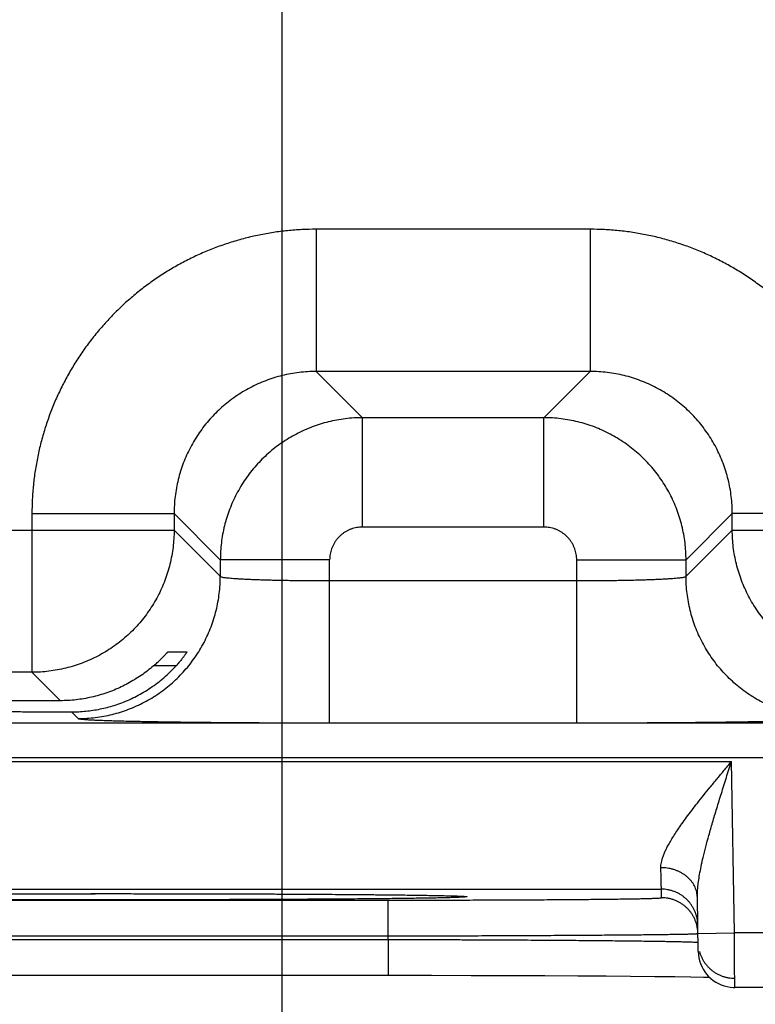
# Model space of a CAD drawing. Header units: inches. Extents: x 0 to 34, y 0 to 22.
# Tile 96 of 120: x 25.351 to 25.754, y 14.127 to 14.668. Entities that reach past the tile are written whole.
import ezdxf

# ---------------------------------------------------------------- set-up
doc = ezdxf.new("R2010")
doc.units = ezdxf.units.IN
doc.header["$LTSCALE"] = 1.87
doc.header["$MEASUREMENT"] = 0
doc.layers.get('0').update_dxf_attribs({"linetype": 'CONTINUOUS'})
doc.layers.add('DIMENSIONS', color=7, linetype='CONTINUOUS')
doc.styles.get("Standard").update_dxf_attribs({"font": 'txt', "width": 0.8})
doc.dimstyles.new('DIMSTYLE_1', dxfattribs={"dimtxt": 0.125, "dimasz": 0.18, "dimexe": 0.18, "dimexo": 0.0625, "dimgap": 0.09, "dimtad": 0, "dimtih": 1, "dimtoh": 1, "dimdec": 3, "dimzin": 4, "dimdsep": 46, "dimtxsty": 'STANDARD', "dimblk": '_FILLED', "dimblk1": '_FILLED', "dimblk2": '_FILLED', "dimcen": 0.09, "dimadec": 0, "dimazin": 0, "dimtp": 0.01, "dimtm": 0.01, "dimtfac": 1, "dimtdec": 3, "dimtofl": 0, "dimtmove": 0, "dimatfit": 3, "dimldrblk": '_FILLED', "dimfxl": 1, "dimtolj": 1, "dimtzin": 4, "dimarcsym": 0})

# ---------------------------------------------------------------- blocks, each defined once
blk = doc.blocks.new('_FILLED')
at = {"color": 0, "linetype": 'BYBLOCK'}
blk.add_solid([(0, 0), (-1, 0.1736), (-1, -0.1736)], dxfattribs=at)
blk = doc.blocks.new('*D8')
at = {"layer": 'DIMENSIONS', "color": 2, "linetype": 'CONTINUOUS'}
for p, q in [((26.90557, 15.01697), (26.90557, 15.37697)), ((25.55707, 15.01697), (27.03057, 15.01697)), ((26.19956, 14.13674), (27.03057, 14.13674)), ((26.90557, 14.13674), (26.90557, 13.77674))]:
    blk.add_line(p, q, dxfattribs=at)
at = {"layer": 'DIMENSIONS', "color": 2, "linetype": 'CONTINUOUS', "xscale": 0.18, "yscale": 0.18, "zscale": 0.18}
for p, rotation in [((26.90557, 15.01697), 270), ((26.90557, 14.13674), 90)]:
    blk.add_blockref('_FILLED', p, dxfattribs=dict(at, rotation=rotation))
at = {"layer": 'DIMENSIONS', "color": 2, "linetype": 'CONTINUOUS', "width": 0.8}
for s, p in [('[', (26.81807, 14.5458)), (']', (27.41807, 14.5458)), ('.880', (26.29307, 14.5458)), ('22.36', (26.91807, 14.5458))]:
    blk.add_text(s, height=0.125, dxfattribs=at).set_placement(p)
blk = doc.blocks.new('*D10')
at = {"layer": 'DIMENSIONS', "color": 2, "linetype": 'CONTINUOUS'}
for p, q in [((25.49457, 14.95447), (25.49457, 13.26141)), ((26.15557, 14.08967), (26.15557, 13.26141)), ((25.49457, 13.38641), (25.13457, 13.38641)), ((26.15557, 13.38641), (26.61242, 13.38641))]:
    blk.add_line(p, q, dxfattribs=at)
at = {"layer": 'DIMENSIONS', "color": 2, "linetype": 'CONTINUOUS', "xscale": 0.18, "yscale": 0.18, "zscale": 0.18}
blk.add_blockref('_FILLED', (25.49457, 13.38641), dxfattribs=at)
at = {"layer": 'DIMENSIONS', "color": 2, "linetype": 'CONTINUOUS', "xscale": 0.18, "yscale": 0.18, "zscale": 0.18, "rotation": 180}
blk.add_blockref('_FILLED', (26.15557, 13.38641), dxfattribs=at)
at = {"layer": 'DIMENSIONS', "color": 2, "linetype": 'CONTINUOUS', "width": 0.8}
for s, p in [('[', (27.19992, 13.32391)), (']', (27.79992, 13.32391)), ('.661', (26.67492, 13.32391)), ('16.79', (27.29992, 13.32391))]:
    blk.add_text(s, height=0.125, dxfattribs=at).set_placement(p)
blk = doc.blocks.new('*D11')
at = {"layer": 'DIMENSIONS', "color": 2, "linetype": 'CONTINUOUS'}
for p, q in [((24.56457, 14.95447), (24.56457, 12.51141)), ((25.49457, 14.95447), (25.49457, 12.51141)), ((24.56457, 12.63641), (24.20457, 12.63641)), ((25.49457, 12.63641), (26.00298, 12.63641))]:
    blk.add_line(p, q, dxfattribs=at)
at = {"layer": 'DIMENSIONS', "color": 2, "linetype": 'CONTINUOUS', "xscale": 0.18, "yscale": 0.18, "zscale": 0.18}
blk.add_blockref('_FILLED', (24.56457, 12.63641), dxfattribs=at)
at = {"layer": 'DIMENSIONS', "color": 2, "linetype": 'CONTINUOUS', "xscale": 0.18, "yscale": 0.18, "zscale": 0.18, "rotation": 180}
blk.add_blockref('_FILLED', (25.49457, 12.63641), dxfattribs=at)
at = {"layer": 'DIMENSIONS', "color": 2, "linetype": 'CONTINUOUS', "width": 0.8}
for s, p in [('[', (26.89048, 12.57391)), (']', (27.49048, 12.57391)), ('7x ', (26.06548, 12.57391)), ('.930', (26.36548, 12.57391)), ('23.62', (26.99048, 12.57391))]:
    blk.add_text(s, height=0.125, dxfattribs=at).set_placement(p)
blk = doc.blocks.new('*D21')
at = {"layer": 'DIMENSIONS', "color": 2, "linetype": 'CONTINUOUS'}
for p, q in [((25.71003, 16.17197), (27.78057, 16.17197)), ((27.65557, 16.17197), (27.65557, 15.42851)), ((27.65557, 14.13674), (27.65557, 15.17851)), ((26.18545, 14.13674), (27.78057, 14.13674))]:
    blk.add_line(p, q, dxfattribs=at)
at = {"layer": 'DIMENSIONS', "color": 2, "linetype": 'CONTINUOUS', "xscale": 0.18, "yscale": 0.18, "zscale": 0.18}
for p, rotation in [((27.65557, 16.17197), 90), ((27.65557, 14.13674), 270)]:
    blk.add_blockref('_FILLED', p, dxfattribs=dict(at, rotation=rotation))
at = {"layer": 'DIMENSIONS', "color": 2, "linetype": 'CONTINUOUS', "width": 0.8}
for s, p in [('[', (27.66807, 15.24101)), (']', (28.16807, 15.24101)), ('2.035', (27.04307, 15.24101)), ('51.7', (27.76807, 15.24101))]:
    blk.add_text(s, height=0.125, dxfattribs=at).set_placement(p)

msp = doc.modelspace()

# ---------------------------------------------------------------- linework, layer by layer
at = {"color": 7, "linetype": 'CONTINUOUS'}
for p, q in [((25.66373, 14.55261), (25.51341, 14.55261)), ((25.51341, 14.55261), (25.51341, 14.47462)), ((25.66373, 14.55261), (25.66373, 14.47462)), ((25.66373, 14.47462), (25.51341, 14.47462)), ((25.51341, 14.47462), (25.53878, 14.44925)), ((25.66373, 14.47462), (25.63836, 14.44925)), ((25.63836, 14.44925), (25.53878, 14.44925)), ((25.53878, 14.38926), (25.53878, 14.44925)), ((25.63836, 14.38926), (25.63836, 14.44925)), ((25.35744, 14.39663), (25.43543, 14.39663)), ((25.35744, 14.39663), (25.35744, 14.30962)), ((25.43543, 14.39663), (25.4608, 14.37126)), ((25.43543, 14.39663), (25.43543, 14.38761)), ((25.74171, 14.39663), (25.71634, 14.37126)), ((25.8197, 14.39663), (25.74171, 14.39663)), ((25.74171, 14.38761), (25.74171, 14.39663)), ((24.81171, 14.38761), (25.43543, 14.38761)), ((25.43543, 14.38761), (25.4608, 14.36224)), ((25.63836, 14.38926), (25.53878, 14.38926)), ((25.71634, 14.36224), (25.74171, 14.38761)), ((25.74171, 14.38761), (25.90143, 14.38761)), ((25.52079, 14.37126), (25.4608, 14.37126)), ((25.4608, 14.37126), (25.4608, 14.36224)), ((25.52079, 14.28188), (25.52079, 14.37126)), ((25.65635, 14.37126), (25.71634, 14.37126)), ((25.65635, 14.28188), (25.65635, 14.37126)), ((25.71634, 14.36224), (25.71634, 14.37126)), ((25.52079, 14.35987), (25.65635, 14.35987)), ((25.43217, 14.32084), (25.44247, 14.32084)), ((25.43649, 14.31311), (25.42413, 14.31311)), ((25.35744, 14.30962), (24.8897, 14.30962)), ((25.35744, 14.30962), (25.37304, 14.29402)), ((25.37915, 14.2879), (25.38281, 14.28425)), ((18.46088, 14.2818), (25.85126, 14.2818)), ((25.52079, 14.28188), (25.65635, 14.28188)), ((18.46088, 14.2628), (25.85126, 14.2628)), ((25.0639, 14.26063), (25.74124, 14.26063)), ((25.74288, 14.16674), (25.74124, 14.26063)), ((25.10233, 14.19063), (25.70281, 14.19063)), ((25.34399, 14.1881), (25.36537, 14.18815)), ((25.36537, 14.18815), (25.3897, 14.18818)), ((25.3897, 14.18818), (25.41187, 14.18818)), ((25.41187, 14.18818), (25.43794, 14.18815)), ((25.43794, 14.18815), (25.4596, 14.18811)), ((25.4596, 14.18811), (25.47794, 14.18805)), ((25.47794, 14.18805), (25.49823, 14.18796)), ((25.49823, 14.18796), (25.51463, 14.18787)), ((25.51463, 14.18787), (25.53133, 14.18775)), ((25.53133, 14.18775), (25.54506, 14.18763)), ((25.70289, 14.18595), (25.70281, 14.19063)), ((25.2522, 14.18464), (25.55294, 14.18464)), ((25.54506, 14.18763), (25.55649, 14.18752)), ((25.55294, 14.16499), (25.55294, 14.18464)), ((25.55649, 14.18752), (25.56599, 14.1874)), ((25.56599, 14.1874), (25.57379, 14.18728)), ((25.57379, 14.18728), (25.58008, 14.18716)), ((25.58008, 14.18716), (25.58498, 14.18705)), ((25.58498, 14.18705), (25.58799, 14.18697)), ((25.58799, 14.18697), (25.58973, 14.18692)), ((25.58973, 14.18692), (25.59109, 14.18687)), ((25.59109, 14.18687), (25.59216, 14.18682)), ((25.59216, 14.18682), (25.59272, 14.1868)), ((25.59272, 14.1868), (25.59318, 14.18677)), ((25.59318, 14.18677), (25.59353, 14.18675)), ((25.72306, 14.15639), (25.72254, 14.18614)), ((25.72289, 14.16639), (25.74288, 14.16674)), ((26.02659, 14.16674), (25.74288, 14.16674)), ((25.25217, 14.16307), (25.55297, 14.16307)), ((25.2522, 14.16499), (25.55294, 14.16499)), ((25.55297, 14.16307), (25.55294, 14.16499)), ((25.55297, 14.16307), (25.55297, 14.14342)), ((25.23782, 14.14341), (25.55297, 14.14342)), ((25.55297, 14.14342), (25.57667, 14.1434)), ((25.57667, 14.1434), (25.59838, 14.14337)), ((25.59838, 14.14337), (25.6177, 14.14332)), ((25.6177, 14.14332), (25.63885, 14.14324)), ((25.63885, 14.14324), (25.65703, 14.14314)), ((25.65703, 14.14314), (25.6726, 14.14305)), ((25.6726, 14.14305), (25.6859, 14.14294)), ((25.6859, 14.14294), (25.69927, 14.14281)), ((25.69927, 14.14281), (25.7102, 14.14269)), ((25.7102, 14.14269), (25.71898, 14.14256)), ((25.71898, 14.14256), (25.72589, 14.14244)), ((25.72589, 14.14244), (25.72916, 14.14237)), ((26.02659, 14.13674), (25.74306, 14.13674))]:
    msp.add_line(p, q, dxfattribs=at)
for points in [[(25.59353, 14.18675), (25.5938, 14.18673), (25.59389, 14.18672), (25.59397, 14.18672), (25.59402, 14.18671), (25.59405, 14.18671), (25.59405, 14.18671)], [(25.72306, 14.15639), (25.72316, 14.15471), (25.7234, 14.15305), (25.72378, 14.15142), (25.72429, 14.14982), (25.72494, 14.14827), (25.72571, 14.14678), (25.72661, 14.14536), (25.72762, 14.14402), (25.72874, 14.14277), (25.72996, 14.14162), (25.73128, 14.14057), (25.73267, 14.13964), (25.73414, 14.13883), (25.73568, 14.13815), (25.73726, 14.13759), (25.73889, 14.13718), (25.74054, 14.1369), (25.74222, 14.13675), (25.74306, 14.13674)]]:
    msp.add_lwpolyline(points, dxfattribs=at)
for points, knots in [([(25.51341, 14.55261), (25.5108, 14.55261), (25.50557, 14.55247), (25.49772, 14.55188), (25.4899, 14.55089), (25.48211, 14.5495), (25.47439, 14.54772), (25.46677, 14.54554), (25.45928, 14.54298), (25.45192, 14.54005), (25.44473, 14.53675), (25.43772, 14.53309), (25.4309, 14.52908), (25.42429, 14.52472), (25.41791, 14.52004), (25.41178, 14.51504), (25.40591, 14.50973), (25.40031, 14.50414), (25.395, 14.49826), (25.39, 14.49213), (25.38532, 14.48575), (25.38097, 14.47914), (25.37696, 14.47232), (25.37329, 14.46531), (25.36999, 14.45812), (25.36706, 14.45076), (25.3645, 14.44327), (25.36233, 14.43565), (25.36054, 14.42793), (25.35915, 14.42015), (25.35816, 14.41232), (25.35757, 14.40447), (25.35744, 14.39924), (25.35744, 14.39663)], [0, 0, 0, 0, 0.031978, 0.064087, 0.096295, 0.128575, 0.160898, 0.193237, 0.225563, 0.257858, 0.290134, 0.322405, 0.354686, 0.386978, 0.419275, 0.451571, 0.483861, 0.516149, 0.548439, 0.580735, 0.613033, 0.645326, 0.677606, 0.709877, 0.742153, 0.774448, 0.806774, 0.839112, 0.871434, 0.903711, 0.935916, 0.968021, 1, 1, 1, 1]), ([(25.8197, 14.39663), (25.8197, 14.39924), (25.81957, 14.40448), (25.81898, 14.41232), (25.81799, 14.42015), (25.8166, 14.42793), (25.81481, 14.43565), (25.81264, 14.44327), (25.81008, 14.45077), (25.80715, 14.45812), (25.80385, 14.46531), (25.80018, 14.47232), (25.79617, 14.47914), (25.79182, 14.48575), (25.78714, 14.49213), (25.78213, 14.49827), (25.77683, 14.50414), (25.77123, 14.50973), (25.76536, 14.51504), (25.75923, 14.52004), (25.75285, 14.52472), (25.74624, 14.52908), (25.73942, 14.53309), (25.7324, 14.53675), (25.72521, 14.54005), (25.71786, 14.54298), (25.71036, 14.54554), (25.70275, 14.54772), (25.69503, 14.5495), (25.68724, 14.55089), (25.67942, 14.55188), (25.67157, 14.55247), (25.66634, 14.55261), (25.66373, 14.55261)], [0, 0, 0, 0, 0.031978, 0.064087, 0.096295, 0.128575, 0.160898, 0.193237, 0.225563, 0.257858, 0.290134, 0.322405, 0.354686, 0.386978, 0.419275, 0.451571, 0.483861, 0.516149, 0.548439, 0.580735, 0.613033, 0.645326, 0.677606, 0.709877, 0.742153, 0.774448, 0.806774, 0.839112, 0.871434, 0.903711, 0.935916, 0.968021, 1, 1, 1, 1]), ([(25.51341, 14.47462), (25.51184, 14.47462), (25.5087, 14.47452), (25.504, 14.4741), (25.49934, 14.47339), (25.49473, 14.4724), (25.49019, 14.47114), (25.48573, 14.4696), (25.48137, 14.4678), (25.47713, 14.46573), (25.47303, 14.46342), (25.46907, 14.46086), (25.46528, 14.45807), (25.46166, 14.45505), (25.45822, 14.45182), (25.45499, 14.44839), (25.45198, 14.44477), (25.44918, 14.44097), (25.44663, 14.43701), (25.44431, 14.43291), (25.44225, 14.42867), (25.44044, 14.42432), (25.43891, 14.41986), (25.43764, 14.41532), (25.43665, 14.41071), (25.43595, 14.40604), (25.43552, 14.40134), (25.43543, 14.3982), (25.43543, 14.39663)], [0, 0, 0, 0, 0.038487, 0.076971, 0.115448, 0.153919, 0.192387, 0.23085, 0.269309, 0.307763, 0.346214, 0.384663, 0.42311, 0.461556, 0.5, 0.538445, 0.57689, 0.615337, 0.653786, 0.692237, 0.730691, 0.76915, 0.807613, 0.846081, 0.884552, 0.923028, 0.961511, 1, 1, 1, 1]), ([(25.74171, 14.39663), (25.74171, 14.3982), (25.74162, 14.40134), (25.7412, 14.40604), (25.74049, 14.41071), (25.7395, 14.41532), (25.73823, 14.41986), (25.7367, 14.42432), (25.73489, 14.42867), (25.73283, 14.43291), (25.73051, 14.43701), (25.72796, 14.44097), (25.72516, 14.44477), (25.72215, 14.44839), (25.71892, 14.45182), (25.71549, 14.45505), (25.71187, 14.45807), (25.70807, 14.46086), (25.70411, 14.46342), (25.70001, 14.46573), (25.69577, 14.4678), (25.69141, 14.4696), (25.68696, 14.47114), (25.68241, 14.4724), (25.6778, 14.47339), (25.67314, 14.4741), (25.66844, 14.47452), (25.6653, 14.47462), (25.66373, 14.47462)], [0, 0, 0, 0, 0.038487, 0.076971, 0.115448, 0.153919, 0.192387, 0.23085, 0.269309, 0.307763, 0.346214, 0.384663, 0.42311, 0.461556, 0.5, 0.538445, 0.57689, 0.615337, 0.653786, 0.692237, 0.730691, 0.76915, 0.807613, 0.846081, 0.884552, 0.923028, 0.961511, 1, 1, 1, 1]), ([(25.53878, 14.44925), (25.53721, 14.44925), (25.53407, 14.44915), (25.52938, 14.44872), (25.52471, 14.44801), (25.5201, 14.44702), (25.51556, 14.44575), (25.51111, 14.44422), (25.50675, 14.44241), (25.50252, 14.44035), (25.49842, 14.43803), (25.49446, 14.43548), (25.49067, 14.43269), (25.48706, 14.42968), (25.48363, 14.42645), (25.4804, 14.42302), (25.47738, 14.4194), (25.47458, 14.41561), (25.47202, 14.41165), (25.4697, 14.40754), (25.46764, 14.4033), (25.46583, 14.39895), (25.46429, 14.39449), (25.46302, 14.38995), (25.46203, 14.38533), (25.46132, 14.38067), (25.46089, 14.37597), (25.4608, 14.37283), (25.4608, 14.37126)], [0, 0, 0, 0, 0.038467, 0.07695, 0.115437, 0.15392, 0.192396, 0.230861, 0.269314, 0.307753, 0.346177, 0.384588, 0.422991, 0.461394, 0.499807, 0.538238, 0.576686, 0.615147, 0.653618, 0.692097, 0.730582, 0.76907, 0.807559, 0.846048, 0.884537, 0.923027, 0.961517, 1, 1, 1, 1]), ([(25.71634, 14.37126), (25.71634, 14.37283), (25.71625, 14.37597), (25.71582, 14.38067), (25.71511, 14.38533), (25.71412, 14.38994), (25.71285, 14.39448), (25.71131, 14.39894), (25.70951, 14.40329), (25.70744, 14.40753), (25.70513, 14.41163), (25.70257, 14.41558), (25.69979, 14.41937), (25.69677, 14.42299), (25.69355, 14.42642), (25.69012, 14.42965), (25.6865, 14.43266), (25.6827, 14.43546), (25.67875, 14.43802), (25.67464, 14.44034), (25.6704, 14.44241), (25.66604, 14.44421), (25.66159, 14.44575), (25.65704, 14.44702), (25.65243, 14.44801), (25.64777, 14.44872), (25.64307, 14.44915), (25.63993, 14.44925), (25.63836, 14.44925)], [0, 0, 0, 0, 0.038467, 0.07695, 0.115437, 0.15392, 0.192396, 0.230861, 0.269314, 0.307753, 0.346177, 0.384588, 0.422991, 0.461394, 0.499807, 0.538238, 0.576686, 0.615147, 0.653618, 0.692097, 0.730582, 0.76907, 0.807559, 0.846048, 0.884537, 0.923027, 0.961517, 1, 1, 1, 1]), ([(25.43543, 14.38761), (25.43543, 14.38603), (25.43533, 14.38289), (25.4349, 14.37819), (25.43419, 14.37353), (25.4332, 14.36892), (25.43193, 14.36437), (25.43039, 14.35991), (25.42858, 14.35556), (25.42651, 14.35132), (25.42419, 14.34721), (25.42163, 14.34325), (25.41883, 14.33945), (25.41581, 14.33583), (25.41257, 14.33239), (25.40913, 14.32916), (25.40551, 14.32615), (25.40171, 14.32335), (25.39774, 14.3208), (25.39363, 14.31848), (25.38939, 14.31642), (25.38503, 14.31462), (25.38057, 14.31308), (25.37603, 14.31182), (25.37143, 14.31084), (25.36679, 14.31014), (25.36212, 14.30971), (25.359, 14.30962), (25.35744, 14.30962)], [0, 0, 0, 0, 0.038492, 0.076987, 0.115483, 0.15398, 0.192477, 0.230975, 0.269473, 0.30797, 0.346466, 0.384963, 0.423462, 0.461967, 0.50047, 0.538966, 0.577454, 0.615936, 0.654412, 0.692893, 0.731401, 0.769926, 0.808421, 0.846854, 0.88521, 0.923499, 0.961747, 1, 1, 1, 1]), ([(25.53878, 14.38926), (25.53827, 14.38926), (25.53723, 14.38921), (25.53567, 14.38901), (25.53414, 14.38867), (25.53263, 14.3882), (25.53118, 14.3876), (25.52978, 14.38687), (25.52845, 14.38603), (25.5272, 14.38507), (25.52604, 14.384), (25.52498, 14.38284), (25.52402, 14.38159), (25.52318, 14.38027), (25.52245, 14.37887), (25.52185, 14.37741), (25.52137, 14.37591), (25.52103, 14.37437), (25.52083, 14.37282), (25.52079, 14.37178), (25.52079, 14.37126)], [0, 0, 0, 0, 0.055001, 0.110383, 0.166, 0.221714, 0.277394, 0.333007, 0.38861, 0.444244, 0.499901, 0.555564, 0.611212, 0.666826, 0.722451, 0.778157, 0.833908, 0.889562, 0.944976, 1, 1, 1, 1]), ([(25.65635, 14.37126), (25.65635, 14.37178), (25.65631, 14.37282), (25.65611, 14.37437), (25.65577, 14.37591), (25.6553, 14.37741), (25.65469, 14.37887), (25.65397, 14.38026), (25.65312, 14.38159), (25.65216, 14.38284), (25.6511, 14.384), (25.64994, 14.38506), (25.64869, 14.38602), (25.64736, 14.38687), (25.64597, 14.38759), (25.64451, 14.3882), (25.64301, 14.38867), (25.64147, 14.38901), (25.63992, 14.38921), (25.63888, 14.38926), (25.63836, 14.38926)], [0, 0, 0, 0, 0.055001, 0.110383, 0.166, 0.221714, 0.277394, 0.333007, 0.38861, 0.444244, 0.499901, 0.555564, 0.611212, 0.666826, 0.722451, 0.778157, 0.833908, 0.889562, 0.944976, 1, 1, 1, 1]), ([(25.8197, 14.30962), (25.81813, 14.30962), (25.81499, 14.30971), (25.81029, 14.31014), (25.80563, 14.31085), (25.80101, 14.31185), (25.79647, 14.31312), (25.79201, 14.31466), (25.78765, 14.31646), (25.78341, 14.31853), (25.77931, 14.32085), (25.77534, 14.32342), (25.77155, 14.32622), (25.76792, 14.32924), (25.76449, 14.33247), (25.76126, 14.33591), (25.75824, 14.33954), (25.75545, 14.34334), (25.75289, 14.3473), (25.75058, 14.35141), (25.74852, 14.35565), (25.74671, 14.36002), (25.74518, 14.36448), (25.74392, 14.36901), (25.74294, 14.37361), (25.74223, 14.37825), (25.74181, 14.38292), (25.74171, 14.38604), (25.74171, 14.38761)], [0, 0, 0, 0, 0.038492, 0.076987, 0.115483, 0.15398, 0.192477, 0.230975, 0.269473, 0.30797, 0.346466, 0.384963, 0.423462, 0.461967, 0.50047, 0.538966, 0.577454, 0.615936, 0.654412, 0.692893, 0.731401, 0.769926, 0.808421, 0.846854, 0.88521, 0.923499, 0.961747, 1, 1, 1, 1]), ([(25.38281, 14.28425), (25.38438, 14.28425), (25.38752, 14.28434), (25.39221, 14.28477), (25.39687, 14.28548), (25.40148, 14.28647), (25.40602, 14.28774), (25.41047, 14.28928), (25.41483, 14.29108), (25.41907, 14.29315), (25.42317, 14.29546), (25.42713, 14.29802), (25.43093, 14.30082), (25.43455, 14.30383), (25.43798, 14.30707), (25.44121, 14.3105), (25.44423, 14.31412), (25.44702, 14.31791), (25.44958, 14.32187), (25.4519, 14.32598), (25.45396, 14.33022), (25.45577, 14.33457), (25.4573, 14.33902), (25.45857, 14.34356), (25.45956, 14.34817), (25.46027, 14.35283), (25.4607, 14.35753), (25.4608, 14.36067), (25.4608, 14.36224)], [0, 0, 0, 0, 0.038458, 0.076917, 0.115377, 0.153837, 0.192298, 0.23076, 0.269222, 0.307684, 0.346147, 0.38461, 0.423074, 0.461537, 0.500001, 0.538465, 0.576928, 0.615392, 0.653855, 0.692318, 0.73078, 0.769242, 0.807703, 0.846164, 0.884624, 0.923083, 0.961542, 1, 1, 1, 1]), ([(25.4608, 14.36224), (25.46083, 14.36216), (25.46106, 14.36204), (25.4615, 14.3619), (25.46221, 14.36175), (25.46314, 14.3616), (25.46432, 14.36146), (25.46574, 14.36132), (25.46739, 14.36118), (25.46926, 14.36104), (25.47134, 14.36091), (25.47363, 14.36079), (25.47612, 14.36067), (25.4788, 14.36056), (25.48165, 14.36045), (25.48467, 14.36035), (25.48784, 14.36026), (25.49114, 14.36018), (25.49457, 14.36011), (25.49811, 14.36005), (25.50174, 14.35999), (25.50545, 14.35995), (25.50923, 14.35991), (25.51306, 14.35989), (25.51691, 14.35987), (25.51949, 14.35987), (25.52079, 14.35987)], [0, 0, 0, 0, 0.00413, 0.01195, 0.023748, 0.039556, 0.05934, 0.08303, 0.110536, 0.141749, 0.176539, 0.214765, 0.256267, 0.300871, 0.348393, 0.398634, 0.451383, 0.506421, 0.563518, 0.622435, 0.682928, 0.744743, 0.80762, 0.871299, 0.935515, 1, 1, 1, 1]), ([(25.65635, 14.35987), (25.65765, 14.35987), (25.66023, 14.35987), (25.66408, 14.35989), (25.66791, 14.35991), (25.67169, 14.35995), (25.6754, 14.35999), (25.67903, 14.36005), (25.68257, 14.36011), (25.686, 14.36018), (25.6893, 14.36026), (25.69247, 14.36035), (25.69549, 14.36045), (25.69834, 14.36056), (25.70102, 14.36067), (25.70351, 14.36079), (25.7058, 14.36091), (25.70789, 14.36104), (25.70976, 14.36118), (25.7114, 14.36132), (25.71282, 14.36146), (25.714, 14.3616), (25.71493, 14.36175), (25.71564, 14.3619), (25.71608, 14.36204), (25.71631, 14.36216), (25.71634, 14.36224)], [0, 0, 0, 0, 0.064485, 0.128701, 0.19238, 0.255257, 0.317072, 0.377565, 0.436482, 0.493579, 0.548617, 0.601366, 0.651607, 0.699129, 0.743734, 0.785235, 0.823461, 0.858251, 0.889464, 0.91697, 0.94066, 0.960444, 0.976252, 0.98805, 0.99587, 1, 1, 1, 1]), ([(25.79433, 14.28425), (25.79276, 14.28425), (25.78962, 14.28434), (25.78493, 14.28477), (25.78027, 14.28548), (25.77566, 14.28647), (25.77112, 14.28774), (25.76667, 14.28928), (25.76231, 14.29108), (25.75807, 14.29315), (25.75397, 14.29546), (25.75001, 14.29802), (25.74621, 14.30082), (25.74259, 14.30383), (25.73916, 14.30707), (25.73593, 14.3105), (25.73291, 14.31412), (25.73012, 14.31791), (25.72756, 14.32187), (25.72524, 14.32598), (25.72318, 14.33022), (25.72138, 14.33457), (25.71984, 14.33902), (25.71857, 14.34356), (25.71758, 14.34817), (25.71687, 14.35283), (25.71644, 14.35753), (25.71635, 14.36067), (25.71634, 14.36224)], [0, 0, 0, 0, 0.038458, 0.076917, 0.115377, 0.153837, 0.192298, 0.23076, 0.269222, 0.307684, 0.346147, 0.38461, 0.423074, 0.461537, 0.500001, 0.538465, 0.576928, 0.615392, 0.653855, 0.692318, 0.73078, 0.769242, 0.807703, 0.846164, 0.884624, 0.923083, 0.961542, 1, 1, 1, 1]), ([(25.42413, 14.31311), (25.42449, 14.31342), (25.4252, 14.31404), (25.42621, 14.31495), (25.42714, 14.31582), (25.42799, 14.31664), (25.42876, 14.31739), (25.42944, 14.31807), (25.43003, 14.31867), (25.43054, 14.3192), (25.43097, 14.31965), (25.43133, 14.32002), (25.43162, 14.32032), (25.43184, 14.32054), (25.432, 14.32071), (25.43211, 14.32079), (25.43216, 14.32084), (25.43217, 14.32084)], [0, 0, 0, 0, 0.129166, 0.251584, 0.365919, 0.47174, 0.568031, 0.654069, 0.730043, 0.795728, 0.851322, 0.897509, 0.934467, 0.962609, 0.982645, 0.994938, 1, 1, 1, 1]), ([(25.44247, 14.32084), (25.44248, 14.32084), (25.44246, 14.32077), (25.44242, 14.3207), (25.44231, 14.32051), (25.44216, 14.32028), (25.44195, 14.31996), (25.44169, 14.31958), (25.44137, 14.31911), (25.44098, 14.31857), (25.44053, 14.31796), (25.44001, 14.31728), (25.43942, 14.31653), (25.43877, 14.31573), (25.43807, 14.31488), (25.4373, 14.314), (25.43677, 14.31341), (25.43649, 14.31311)], [0, 0, 0, 0, 0.003262, 0.014439, 0.034224, 0.063005, 0.101298, 0.149252, 0.206998, 0.274964, 0.352864, 0.440396, 0.537434, 0.642826, 0.755643, 0.875228, 1, 1, 1, 1]), ([(25.40257, 14.29147), (25.40396, 14.29191), (25.40674, 14.29286), (25.41082, 14.29454), (25.41484, 14.29647), (25.41876, 14.29864), (25.42259, 14.30106), (25.4263, 14.30372), (25.42987, 14.30661), (25.43329, 14.30974), (25.43545, 14.31196), (25.43649, 14.31311)], [0, 0, 0, 0, 0.107699, 0.216188, 0.325444, 0.435646, 0.546734, 0.658843, 0.771763, 0.885525, 1, 1, 1, 1]), ([(25.42413, 14.31311), (25.42304, 14.31217), (25.42083, 14.31036), (25.41737, 14.30784), (25.4138, 14.30553), (25.41014, 14.30342), (25.4064, 14.30153), (25.40385, 14.30041), (25.40257, 14.29988)], [0, 0, 0, 0, 0.169498, 0.337871, 0.505137, 0.671262, 0.836237, 1, 1, 1, 1]), ([(25.40257, 14.29988), (25.40122, 14.29933), (25.3985, 14.2983), (25.39434, 14.29699), (25.39014, 14.29592), (25.38591, 14.29508), (25.38164, 14.29448), (25.37735, 14.29411), (25.37447, 14.29402), (25.37304, 14.29402)], [0, 0, 0, 0, 0.144497, 0.288137, 0.431028, 0.573541, 0.715677, 0.857808, 1, 1, 1, 1]), ([(25.37304, 14.29402), (25.37015, 14.29401), (25.3644, 14.29399), (25.35584, 14.29395), (25.34739, 14.29391), (25.33908, 14.29386), (25.33093, 14.2938), (25.32295, 14.29373), (25.31518, 14.29366), (25.30762, 14.29358), (25.30029, 14.29349), (25.29322, 14.2934), (25.28642, 14.2933), (25.27991, 14.2932), (25.2737, 14.29309), (25.26782, 14.29298), (25.26227, 14.29286), (25.25706, 14.29273), (25.25222, 14.29261), (25.24776, 14.29247), (25.24367, 14.29234), (25.23999, 14.2922), (25.2367, 14.29206), (25.23383, 14.29191), (25.23138, 14.29177), (25.22934, 14.29162), (25.22777, 14.29148), (25.22653, 14.29132), (25.22594, 14.29121), (25.22542, 14.29106), (25.22544, 14.29098), (25.22544, 14.29097)], [0, 0, 0, 0, 0.058639, 0.116685, 0.173922, 0.230187, 0.28544, 0.339491, 0.392148, 0.443372, 0.493021, 0.540913, 0.586958, 0.63109, 0.673143, 0.712996, 0.750621, 0.785889, 0.818675, 0.848952, 0.876639, 0.901636, 0.923893, 0.943382, 0.960029, 0.973789, 0.984658, 0.992602, 0.997619, 0.999818, 1, 1, 1, 1]), ([(25.22544, 14.29097), (25.22546, 14.29093), (25.22574, 14.29071), (25.22631, 14.29069), (25.22736, 14.29048), (25.22882, 14.29037), (25.23073, 14.29021), (25.23305, 14.29007), (25.2358, 14.28992), (25.23896, 14.28978), (25.24253, 14.28964), (25.24649, 14.2895), (25.25085, 14.28937), (25.25558, 14.28924), (25.26067, 14.28912), (25.26612, 14.28899), (25.27191, 14.28888), (25.27802, 14.28877), (25.28444, 14.28866), (25.29115, 14.28856), (25.29814, 14.28847), (25.30539, 14.28838), (25.31289, 14.2883), (25.3206, 14.28823), (25.32852, 14.28816), (25.33662, 14.2881), (25.34489, 14.28804), (25.3533, 14.288), (25.36183, 14.28796), (25.37046, 14.28793), (25.37625, 14.28791), (25.37915, 14.2879)], [0, 0, 0, 0, 0.001243, 0.005232, 0.012012, 0.02161, 0.034005, 0.049155, 0.067055, 0.087653, 0.110873, 0.136682, 0.165033, 0.195819, 0.22896, 0.264428, 0.302098, 0.341839, 0.383626, 0.427336, 0.472806, 0.51997, 0.56874, 0.618937, 0.670422, 0.723156, 0.776954, 0.831629, 0.887142, 0.943335, 1, 1, 1, 1]), ([(25.37915, 14.2879), (25.38047, 14.2879), (25.38311, 14.28796), (25.38706, 14.28825), (25.39099, 14.28875), (25.39489, 14.28944), (25.39876, 14.29034), (25.4013, 14.29107), (25.40257, 14.29147)], [0, 0, 0, 0, 0.166723, 0.3331, 0.499371, 0.665779, 0.832571, 1, 1, 1, 1]), ([(25.38281, 14.28425), (25.38289, 14.28417), (25.38324, 14.2841), (25.3839, 14.28397), (25.38495, 14.28386), (25.38635, 14.28374), (25.38812, 14.28362), (25.39024, 14.28351), (25.39272, 14.28339), (25.39554, 14.28328), (25.39869, 14.28317), (25.40217, 14.28306), (25.40597, 14.28295), (25.41008, 14.28285), (25.41449, 14.28275), (25.41918, 14.28266), (25.42415, 14.28257), (25.42937, 14.28248), (25.43484, 14.2824), (25.44054, 14.28233), (25.44646, 14.28226), (25.45257, 14.28219), (25.45887, 14.28214), (25.46533, 14.28208), (25.47195, 14.28204), (25.4787, 14.28199), (25.48557, 14.28196), (25.49252, 14.28193), (25.49955, 14.28191), (25.50662, 14.28189), (25.5137, 14.28188), (25.51843, 14.28188), (25.52079, 14.28188)], [0, 0, 0, 0, 0.002386, 0.007333, 0.014912, 0.025132, 0.03798, 0.053415, 0.071382, 0.091828, 0.114704, 0.139951, 0.167514, 0.197322, 0.229287, 0.263314, 0.299315, 0.337199, 0.376865, 0.418208, 0.461113, 0.505453, 0.5511, 0.59795, 0.645901, 0.694846, 0.744643, 0.795111, 0.846068, 0.897325, 0.948699, 1, 1, 1, 1]), ([(25.65635, 14.28188), (25.65871, 14.28188), (25.66344, 14.28188), (25.67052, 14.28189), (25.67759, 14.28191), (25.68462, 14.28193), (25.69158, 14.28196), (25.69844, 14.28199), (25.70519, 14.28204), (25.71181, 14.28208), (25.71827, 14.28214), (25.72457, 14.28219), (25.73068, 14.28226), (25.7366, 14.28233), (25.7423, 14.2824), (25.74777, 14.28248), (25.753, 14.28257), (25.75796, 14.28266), (25.76265, 14.28275), (25.76706, 14.28285), (25.77117, 14.28295), (25.77497, 14.28306), (25.77845, 14.28317), (25.7816, 14.28328), (25.78442, 14.28339), (25.7869, 14.28351), (25.78902, 14.28362), (25.79079, 14.28374), (25.79219, 14.28386), (25.79325, 14.28397), (25.7939, 14.2841), (25.79426, 14.28417), (25.79433, 14.28425)], [0, 0, 0, 0, 0.051301, 0.102675, 0.153932, 0.204888, 0.255357, 0.305153, 0.354099, 0.40205, 0.4489, 0.494547, 0.538887, 0.581792, 0.623135, 0.662801, 0.700685, 0.736686, 0.770713, 0.802678, 0.832486, 0.860049, 0.885296, 0.908172, 0.928618, 0.946585, 0.96202, 0.974868, 0.985088, 0.992667, 0.997614, 1, 1, 1, 1]), ([(25.70254, 14.20243), (25.70253, 14.20287), (25.70257, 14.20382), (25.70279, 14.2053), (25.70317, 14.20691), (25.70374, 14.20868), (25.7045, 14.21062), (25.70548, 14.21274), (25.70668, 14.21506), (25.70813, 14.2176), (25.70985, 14.22037), (25.71183, 14.22338), (25.71411, 14.22665), (25.71667, 14.23017), (25.71952, 14.23394), (25.72264, 14.23795), (25.72602, 14.24219), (25.72961, 14.24662), (25.73339, 14.2512), (25.73728, 14.25589), (25.73992, 14.25904), (25.74124, 14.26063)], [0, 0, 0, 0, 0.01906, 0.040031, 0.063355, 0.089459, 0.11876, 0.151648, 0.188528, 0.229777, 0.275735, 0.32671, 0.382912, 0.444483, 0.511386, 0.583456, 0.660295, 0.741314, 0.825601, 0.912158, 1, 1, 1, 1]), ([(25.72254, 14.18614), (25.72253, 14.18697), (25.72256, 14.18876), (25.72277, 14.19166), (25.72317, 14.19501), (25.72379, 14.19886), (25.72465, 14.20328), (25.72578, 14.20832), (25.7272, 14.21403), (25.72893, 14.22041), (25.73095, 14.22746), (25.73324, 14.23513), (25.73577, 14.24332), (25.73846, 14.25188), (25.74031, 14.25769), (25.74124, 14.26063)], [0, 0, 0, 0, 0.032315, 0.0697, 0.113096, 0.163475, 0.221707, 0.288581, 0.364768, 0.450638, 0.546107, 0.650507, 0.76248, 0.879808, 1, 1, 1, 1]), ([(25.70281, 14.19063), (25.70281, 14.19068), (25.7028, 14.19086), (25.7028, 14.19125), (25.70278, 14.19187), (25.70276, 14.19272), (25.70274, 14.19381), (25.70271, 14.19511), (25.70267, 14.19664), (25.70264, 14.19838), (25.70259, 14.20033), (25.70256, 14.20171), (25.70254, 14.20243)], [0, 0, 0, 0, 0.012979, 0.045878, 0.0986, 0.170979, 0.262779, 0.373688, 0.503334, 0.651281, 0.817031, 1, 1, 1, 1]), ([(25.72254, 14.18614), (25.72253, 14.18662), (25.72247, 14.18758), (25.72222, 14.18901), (25.72182, 14.19041), (25.72128, 14.19178), (25.7206, 14.1931), (25.71978, 14.19436), (25.71884, 14.19556), (25.71777, 14.19669), (25.71659, 14.19774), (25.71531, 14.19869), (25.71393, 14.19956), (25.71246, 14.20031), (25.71092, 14.20096), (25.70932, 14.2015), (25.70767, 14.20192), (25.70599, 14.20222), (25.70427, 14.20239), (25.70312, 14.20243), (25.70254, 14.20243)], [0, 0, 0, 0, 0.0504, 0.100966, 0.151859, 0.203227, 0.255199, 0.307883, 0.36136, 0.415686, 0.47089, 0.526974, 0.583912, 0.641657, 0.70014, 0.75927, 0.818944, 0.879044, 0.939441, 1, 1, 1, 1]), ([(25.21163, 14.18677), (25.21224, 14.18679), (25.21356, 14.18687), (25.21581, 14.18694), (25.21848, 14.18702), (25.22159, 14.18709), (25.22511, 14.18717), (25.22905, 14.18724), (25.23339, 14.18731), (25.23813, 14.18739), (25.24325, 14.18745), (25.24875, 14.18752), (25.2546, 14.18758), (25.2608, 14.18764), (25.26733, 14.1877), (25.27418, 14.18776), (25.28133, 14.18781), (25.28876, 14.18786), (25.29646, 14.18791), (25.3044, 14.18795), (25.31258, 14.18799), (25.32097, 14.18802), (25.32955, 14.18806), (25.3383, 14.18809), (25.3472, 14.18811), (25.35623, 14.18813), (25.36537, 14.18815), (25.3746, 14.18816), (25.38389, 14.18817), (25.39322, 14.18818), (25.39945, 14.18818), (25.40257, 14.18818)], [0, 0, 0, 0, 0.009423, 0.021155, 0.035168, 0.051432, 0.069911, 0.090558, 0.113326, 0.138165, 0.165016, 0.193815, 0.224495, 0.25699, 0.291219, 0.327104, 0.364564, 0.403512, 0.443855, 0.485502, 0.528354, 0.572312, 0.617275, 0.663138, 0.70979, 0.757118, 0.805018, 0.853393, 0.902115, 0.951035, 1, 1, 1, 1]), ([(25.40257, 14.18818), (25.40569, 14.18818), (25.41192, 14.18818), (25.42125, 14.18817), (25.43055, 14.18816), (25.43977, 14.18815), (25.44892, 14.18813), (25.45795, 14.18811), (25.46685, 14.18809), (25.4756, 14.18806), (25.48418, 14.18802), (25.49257, 14.18799), (25.50074, 14.18795), (25.50869, 14.18791), (25.51639, 14.18786), (25.52382, 14.18781), (25.53096, 14.18776), (25.53781, 14.1877), (25.54434, 14.18764), (25.55054, 14.18758), (25.5564, 14.18752), (25.56189, 14.18745), (25.56701, 14.18739), (25.57175, 14.18731), (25.57609, 14.18724), (25.58003, 14.18717), (25.58356, 14.18709), (25.58666, 14.18702), (25.58933, 14.18694), (25.59158, 14.18687), (25.5929, 14.18679), (25.59351, 14.18677)], [0, 0, 0, 0, 0.04897, 0.097894, 0.146618, 0.194993, 0.242893, 0.290222, 0.336875, 0.382738, 0.427702, 0.47166, 0.514513, 0.55616, 0.596504, 0.635451, 0.672912, 0.708797, 0.743026, 0.775519, 0.8062, 0.834997, 0.861846, 0.886685, 0.909451, 0.930096, 0.948574, 0.964837, 0.978848, 0.990578, 1, 1, 1, 1]), ([(25.72281, 14.17098), (25.7228, 14.17156), (25.72273, 14.17271), (25.72247, 14.17441), (25.72207, 14.1761), (25.72153, 14.17774), (25.72085, 14.17932), (25.72003, 14.18085), (25.71909, 14.18229), (25.71802, 14.18365), (25.71684, 14.18491), (25.71556, 14.18607), (25.71418, 14.18711), (25.71272, 14.18803), (25.71118, 14.18882), (25.70958, 14.18948), (25.70794, 14.18999), (25.70625, 14.19036), (25.70453, 14.19058), (25.70338, 14.19063), (25.70281, 14.19063)], [0, 0, 0, 0, 0.055555, 0.111109, 0.166664, 0.222218, 0.277773, 0.333328, 0.388883, 0.444439, 0.499994, 0.55555, 0.611106, 0.666662, 0.722218, 0.777774, 0.83333, 0.888887, 0.944443, 1, 1, 1, 1]), ([(25.40257, 14.1848), (25.39945, 14.1848), (25.39322, 14.1848), (25.38389, 14.18481), (25.3746, 14.18482), (25.36537, 14.18483), (25.35623, 14.18485), (25.34719, 14.18487), (25.33829, 14.18489), (25.32954, 14.18492), (25.32096, 14.18496), (25.31258, 14.18499), (25.3044, 14.18503), (25.29645, 14.18508), (25.28876, 14.18512), (25.28132, 14.18517), (25.27418, 14.18522), (25.26733, 14.18528), (25.2608, 14.18534), (25.2546, 14.1854), (25.24875, 14.18546), (25.24325, 14.18553), (25.23813, 14.1856), (25.23339, 14.18567), (25.22905, 14.18574), (25.22511, 14.18581), (25.22158, 14.18589), (25.21848, 14.18596), (25.21581, 14.18604), (25.21356, 14.18611), (25.2118, 14.18622), (25.21037, 14.18622), (25.20963, 14.18644), (25.20892, 14.1863), (25.20892, 14.18668), (25.20963, 14.18654), (25.21023, 14.18672), (25.21081, 14.18675), (25.21109, 14.18676)], [0, 0, 0, 0, 0.047722, 0.095398, 0.142881, 0.190021, 0.2367, 0.282823, 0.328286, 0.37298, 0.416797, 0.459635, 0.501395, 0.541981, 0.581296, 0.61925, 0.655756, 0.690726, 0.724082, 0.755747, 0.785645, 0.813708, 0.839873, 0.864078, 0.886264, 0.906383, 0.924389, 0.940237, 0.953891, 0.965322, 0.974504, 0.981411, 0.986035, 0.98838, 0.988796, 0.991143, 0.995769, 1, 1, 1, 1]), ([(25.59405, 14.18676), (25.59433, 14.18675), (25.59491, 14.18672), (25.59551, 14.18654), (25.59623, 14.18668), (25.59623, 14.1863), (25.59551, 14.18644), (25.59477, 14.18622), (25.59334, 14.18622), (25.59158, 14.18611), (25.58933, 14.18604), (25.58666, 14.18596), (25.58356, 14.18589), (25.58003, 14.18581), (25.57609, 14.18574), (25.57175, 14.18567), (25.56701, 14.1856), (25.56189, 14.18553), (25.55639, 14.18546), (25.55054, 14.1854), (25.54434, 14.18534), (25.53781, 14.18528), (25.53096, 14.18522), (25.52381, 14.18517), (25.51638, 14.18512), (25.50868, 14.18508), (25.50074, 14.18503), (25.49256, 14.18499), (25.48417, 14.18496), (25.4756, 14.18492), (25.46684, 14.18489), (25.45794, 14.18487), (25.44891, 14.18485), (25.43977, 14.18483), (25.43054, 14.18482), (25.42125, 14.18481), (25.41192, 14.1848), (25.40569, 14.1848), (25.40257, 14.1848)], [0, 0, 0, 0, 0.004239, 0.008863, 0.011207, 0.011624, 0.01397, 0.018596, 0.025505, 0.034687, 0.04612, 0.059776, 0.075625, 0.093632, 0.113753, 0.13594, 0.160145, 0.186312, 0.214376, 0.244274, 0.275939, 0.309296, 0.344265, 0.38077, 0.418724, 0.458039, 0.498623, 0.540383, 0.58322, 0.627036, 0.671729, 0.717192, 0.763312, 0.809991, 0.857131, 0.904611, 0.952284, 1, 1, 1, 1]), ([(25.55294, 14.18464), (25.55545, 14.18464), (25.56047, 14.18464), (25.568, 14.18465), (25.57551, 14.18466), (25.58298, 14.18467), (25.59039, 14.18468), (25.5977, 14.1847), (25.6049, 14.18472), (25.61196, 14.18475), (25.61886, 14.18478), (25.6256, 14.18481), (25.63215, 14.18484), (25.6385, 14.18488), (25.64463, 14.18492), (25.65052, 14.18496), (25.65616, 14.185), (25.66154, 14.18505), (25.66663, 14.1851), (25.67144, 14.18515), (25.67593, 14.1852), (25.68012, 14.18526), (25.68397, 14.18531), (25.68748, 14.18537), (25.69065, 14.18543), (25.69347, 14.18549), (25.69593, 14.18556), (25.69801, 14.18562), (25.69973, 14.18568), (25.70103, 14.18575), (25.70206, 14.18579), (25.7025, 14.1859), (25.70289, 14.18589), (25.70289, 14.18595)], [0, 0, 0, 0, 0.050196, 0.100459, 0.150615, 0.200489, 0.249914, 0.298725, 0.34676, 0.393873, 0.439958, 0.484912, 0.528627, 0.570994, 0.611897, 0.651221, 0.688861, 0.724727, 0.758733, 0.790789, 0.82081, 0.848717, 0.874433, 0.897889, 0.919039, 0.937836, 0.954228, 0.968161, 0.979594, 0.988498, 0.994852, 0.998667, 1, 1, 1, 1]), ([(25.72228, 14.17086), (25.72223, 14.17104), (25.72203, 14.17178), (25.72161, 14.17306), (25.72093, 14.17464), (25.72011, 14.17617), (25.71917, 14.17761), (25.71811, 14.17897), (25.71693, 14.18024), (25.71564, 14.18139), (25.71426, 14.18243), (25.7128, 14.18335), (25.71127, 14.18414), (25.70967, 14.1848), (25.70802, 14.18531), (25.70633, 14.18568), (25.70462, 14.1859), (25.70347, 14.18595), (25.70289, 14.18595)], [0, 0, 0, 0, 0.021655, 0.086877, 0.152099, 0.217321, 0.282543, 0.347765, 0.412988, 0.478211, 0.543434, 0.608657, 0.673881, 0.739105, 0.804328, 0.869552, 0.934776, 1, 1, 1, 1]), ([(25.55294, 14.16499), (25.55572, 14.165), (25.56128, 14.16501), (25.56959, 14.16503), (25.57787, 14.16505), (25.58609, 14.16508), (25.59422, 14.16511), (25.60226, 14.16514), (25.61017, 14.16517), (25.61795, 14.1652), (25.62557, 14.16523), (25.63301, 14.16527), (25.64026, 14.16531), (25.6473, 14.16535), (25.65411, 14.16539), (25.66067, 14.16543), (25.66698, 14.16548), (25.67301, 14.16552), (25.67875, 14.16557), (25.6842, 14.16561), (25.68932, 14.16566), (25.69412, 14.16571), (25.69858, 14.16576), (25.70269, 14.16581), (25.70644, 14.16586), (25.70982, 14.16591), (25.71282, 14.16596), (25.71544, 14.166), (25.71765, 14.16606), (25.7195, 14.1661), (25.72089, 14.16617), (25.72199, 14.16616), (25.7224, 14.16628), (25.72268, 14.16625)], [0, 0, 0, 0, 0.049161, 0.098206, 0.147009, 0.195448, 0.243408, 0.290777, 0.337442, 0.383293, 0.428217, 0.472101, 0.514839, 0.556327, 0.59647, 0.635176, 0.672353, 0.707914, 0.741774, 0.773851, 0.80407, 0.832357, 0.858646, 0.882873, 0.904978, 0.924906, 0.942606, 0.958034, 0.971153, 0.981932, 0.990346, 0.996373, 1, 1, 1, 1]), ([(25.72289, 14.16639), (25.72287, 14.16693), (25.7228, 14.16806), (25.72258, 14.16955), (25.72237, 14.17048), (25.72228, 14.17086)], [0, 0, 0, 0, 0.363067, 0.744925, 1, 1, 1, 1]), ([(25.74306, 14.13674), (25.74306, 14.13672), (25.74306, 14.13693), (25.74306, 14.13704), (25.74305, 14.13752), (25.74305, 14.13805), (25.74305, 14.1388), (25.74304, 14.13968), (25.74303, 14.14072), (25.74303, 14.14191), (25.74302, 14.14324), (25.74301, 14.14471), (25.743, 14.14629), (25.74299, 14.148), (25.74298, 14.14981), (25.74297, 14.15171), (25.74296, 14.1537), (25.74295, 14.15576), (25.74293, 14.15788), (25.74292, 14.16005), (25.74291, 14.16226), (25.7429, 14.16449), (25.74289, 14.16599), (25.74288, 14.16674)], [0, 0, 0, 0, 0.002136, 0.009964, 0.023398, 0.042364, 0.066754, 0.096432, 0.131227, 0.170942, 0.215353, 0.26421, 0.317235, 0.374122, 0.434545, 0.498149, 0.564559, 0.633389, 0.704248, 0.77674, 0.850464, 0.925019, 1, 1, 1, 1]), ([(25.55297, 14.16307), (25.55575, 14.16306), (25.56131, 14.16305), (25.56963, 14.16303), (25.57791, 14.163), (25.58613, 14.16297), (25.59427, 14.16294), (25.60231, 14.16291), (25.61023, 14.16287), (25.618, 14.16283), (25.62563, 14.16279), (25.63307, 14.16275), (25.64032, 14.1627), (25.64736, 14.16265), (25.65417, 14.1626), (25.66074, 14.16255), (25.66704, 14.16249), (25.67308, 14.16244), (25.67882, 14.16238), (25.68426, 14.16232), (25.68939, 14.16226), (25.69419, 14.1622), (25.69865, 14.16213), (25.70276, 14.16207), (25.70651, 14.16201), (25.70989, 14.16194), (25.71289, 14.16187), (25.71551, 14.16181), (25.71773, 14.16174), (25.71957, 14.16168), (25.72097, 14.1616), (25.72207, 14.16158), (25.72249, 14.16147), (25.72277, 14.16147)], [0, 0, 0, 0, 0.049155, 0.098194, 0.146994, 0.195435, 0.2434, 0.290773, 0.33744, 0.383287, 0.428202, 0.472078, 0.514808, 0.556292, 0.596432, 0.635133, 0.672305, 0.707859, 0.741713, 0.773786, 0.804002, 0.832287, 0.858575, 0.8828, 0.904905, 0.924833, 0.942537, 0.957972, 0.971101, 0.98189, 0.990314, 0.996355, 1, 1, 1, 1]), ([(25.72367, 14.15653), (25.72369, 14.15645), (25.72386, 14.15582), (25.72425, 14.15465), (25.72493, 14.15307), (25.72575, 14.15154), (25.72669, 14.1501), (25.72776, 14.14874), (25.72893, 14.14748), (25.73022, 14.14632), (25.7316, 14.14528), (25.73306, 14.14436), (25.7346, 14.14357), (25.73619, 14.14291), (25.73784, 14.1424), (25.73953, 14.14203), (25.74124, 14.14181), (25.74239, 14.14176), (25.74297, 14.14176)], [0, 0, 0, 0, 0.00913, 0.075186, 0.141243, 0.2073, 0.273357, 0.339414, 0.405471, 0.471529, 0.537587, 0.603645, 0.669704, 0.735763, 0.801822, 0.867881, 0.933941, 1, 1, 1, 1])]:
    msp.add_open_spline(points, degree=3, knots=knots, dxfattribs=at)
for points in [[(25.59351, 14.18677), (25.59369, 14.18677), (25.59387, 14.18677), (25.59405, 14.18676)], [(25.72268, 14.16625), (25.72278, 14.16625), (25.72289, 14.16623), (25.72289, 14.1663)], [(25.72277, 14.16147), (25.72286, 14.16147), (25.72297, 14.16148), (25.72297, 14.16141)]]:
    msp.add_open_spline(points, degree=3, dxfattribs=at)

# ---------------------------------------------------------------- dimensions: what is measured, and where the dimension line sits
at = {"layer": 'DIMENSIONS', "color": 2, "linetype": 'CONTINUOUS'}
for base, p1, p2, angle, picture, middle in [((27.65557, 16.17197), (26.18545, 14.13674), (25.71003, 16.17197), 90, '*D21', (27.65557, 15.30351)), ((26.90557, 15.01697), (26.19956, 14.13674), (25.55707, 15.01697), 90, '*D8', (26.90557, 14.6083)), ((25.49457, 13.38641), (26.15557, 14.08967), (25.49457, 14.95447), 180, '*D10', (27.28742, 13.38641))]:
    dim = msp.add_linear_dim(base=base, p1=p1, p2=p2, angle=angle, dimstyle='DIMSTYLE_1', dxfattribs=at)
    dim.commit()
    dim.dimension.update_dxf_attribs({"geometry": picture, "text_midpoint": middle, "dimtype": 160})
dim = msp.add_linear_dim(base=(24.56457, 12.63641), p1=(25.49457, 14.95447), p2=(24.56457, 14.95447), angle=180, text='7x <>', dimstyle='DIMSTYLE_1', dxfattribs=at)
dim.commit()
dim.dimension.update_dxf_attribs({"geometry": '*D11', "text_midpoint": (26.82798, 12.63641), "dimtype": 160})

doc.saveas('drawing.dxf')
